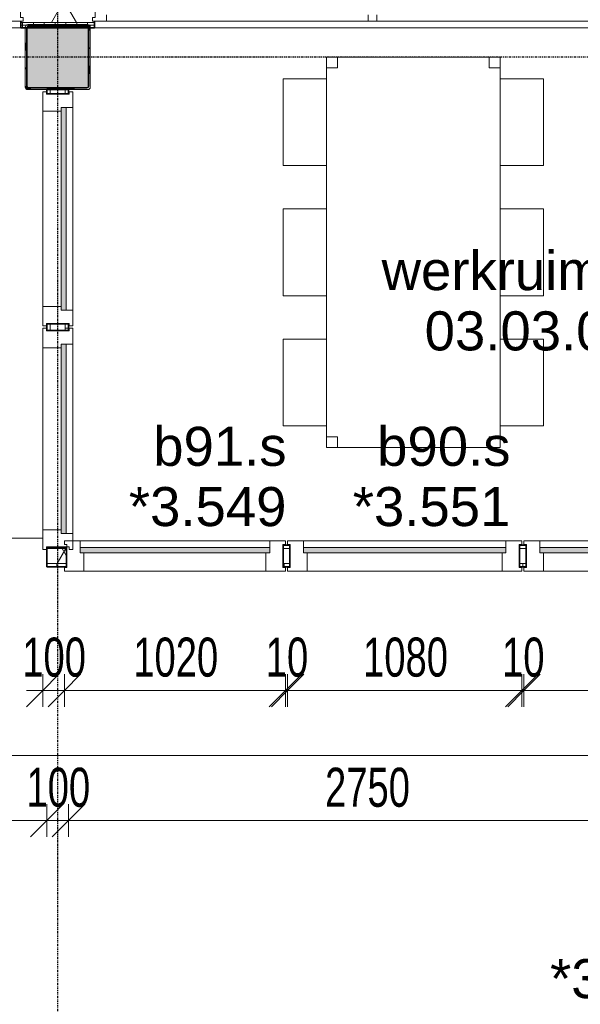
# Model space of a CAD drawing. Header units: millimetres. Extents: x -80560 to 110805, y -11020 to 52719.
# Tile 82 of 145: x 61719 to 64305, y 18234 to 22772. Entities that reach past the tile are written whole.
import ezdxf

# ---------------------------------------------------------------- set-up
doc = ezdxf.new("R2010")
doc.units = ezdxf.units.MM
for name, pattern in [('CENTER2', [20, 8, -4, 4, -4]), ('DASHED2', [6, 4, -2]), ('DASHED2-1', [3, 2, -1])]:
    doc.linetypes.add(name, pattern=pattern)
for name, color, linetype, lineweight in [('A-ANNO-DIMS', 211, 'Continuous', 9), ('A-ANNO-DIMS-100', 211, 'Continuous', 9), ('A-AREA', 32, 'DASHED2', 18), ('A-AREA-IDEN', 2, 'Continuous', 9), ('A-DOOR', 31, 'Continuous', 18), ('A-GLAZ', 151, 'Continuous', 18), ('A-GLAZ-IDEN', 152, 'Continuous', 18), ('A-WALL', 113, 'Continuous', 35), ('A-WALL-PATT', 111, 'Continuous', 35), ('I-FURN', 30, 'Continuous', 18), ('I-WALL', 2, 'Continuous', 18), ('S-COLS', 52, 'Continuous', 18), ('S-GRID', 1, 'Continuous', 9)]:
    doc.layers.add(name, color=color, linetype=linetype, lineweight=lineweight)
doc.styles.add('Arial', font='arial.ttf', dxfattribs={"height": 180})
doc.styles.add('Arial_5', font='arial.ttf', dxfattribs={"width": 0.7, "height": 180})
doc.dimstyles.new('n3o_1_8', dxfattribs={"dimscale": 304.8, "dimtxt": 183.646692, "dimasz": 0.492126, "dimexe": 0.246063, "dimexo": 0.0625, "dimgap": 0.032808, "dimtad": 1, "dimdec": 0, "dimdsep": 46, "dimtxsty": 'Arial_5', "dimblk1": 'OBLIQUE', "dimblk2": 'OBLIQUE', "dimsah": 1, "dimcen": 0.09, "dimdle": 0.246063, "dimazin": 0, "dimtfac": 1, "dimtdec": 4, "dimtix": 1, "dimtmove": 0, "dimatfit": 3, "dimfxl": 0.246063, "dimfxlon": 1, "dimtvp": 1, "dimtolj": 1, "dimtzin": 0, "dimarcsym": 2})
doc.dimstyles.new('n3o_1_8_3', dxfattribs={"dimscale": 304.8, "dimtxt": 183.646692, "dimasz": 0.492126, "dimexe": 0.246063, "dimexo": 0.0625, "dimgap": 0.032808, "dimtad": 1, "dimdec": 0, "dimdsep": 46, "dimtxsty": 'Arial_5', "dimblk1": 'OBLIQUE', "dimblk2": 'OBLIQUE', "dimsah": 1, "dimcen": 0.09, "dimdle": 0.246063, "dimazin": 0, "dimtfac": 1, "dimtdec": 4, "dimtix": 1, "dimtmove": 0, "dimatfit": 3, "dimfxl": 0.246063, "dimfxlon": 1, "dimtvp": 1, "dimtolj": 1, "dimtzin": 0, "dimarcsym": 2})
pattern_1 = [(90, (60182.32, 22735), (-50, -1e-13), [])]
pattern_2 = [(60, (24894.82, 0), (-274.963, 158.75), []), (120, (24894.82, 0), (-274.963, -158.75), [])]

# ---------------------------------------------------------------- blocks, each defined once
blk = doc.blocks.new('19112_SW_LeonardoCollege_R2020_rvt-1-DO_03 derde verdieping')
at = {"layer": 'S-COLS', "lineweight": 5}
h = blk.add_hatch(dxfattribs=at)
h.set_pattern_fill('FP_148', color=256, style=0, pattern_type=2)
h.set_pattern_definition([(45, (0, 0), (-99.99975, 99.99975), []), (45, (85, 0), (-99.99975, 99.99975), []), (45, (90, 0), (-99.99975, 99.99975), []), (45, (95, 0), (-99.99975, 99.99975), []), (45, (100, 0), (-99.99975, 99.99975), []), (45, (105, 0), (-99.99975, 99.99975), []), (45, (110, 0), (-99.99975, 99.99975), []), (45, (115, 0), (-99.99975, 99.99975), [])])
h.paths.add_polyline_path([(37138, 22450), (37146.5, 22453.5), (37150, 22462), (37150, 22738), (37146.5, 22746.5), (37138, 22750), (36862, 22750), (36853.5, 22746.5), (36850, 22738), (36850, 22462), (36853.5, 22453.5), (36862, 22450), (36957.4, 22450)], flags=0)
h.paths.add_polyline_path([(37134, 22458), (36866, 22458), (36860.3, 22460.3), (36858, 22466), (36858, 22734), (36860.3, 22739.7), (36866, 22742), (37134, 22742), (37139.7, 22739.7), (37142, 22734), (37142, 22466), (37139.7, 22460.3)], flags=0)
blk.add_hatch(color=256, dxfattribs=at).paths.add_polyline_path([(36957.4, 22458), (37134, 22458), (37139.7, 22460.3), (37142, 22466), (37142, 22734), (37139.7, 22739.7), (37134, 22742), (36866, 22742), (36860.3, 22739.7), (36858, 22734), (36858, 22466), (36860.3, 22460.3), (36866, 22458)], flags=0)
at = {"layer": 'S-COLS'}
for p, q in [((37138, 22750), (36862, 22750)), ((36866, 22742), (37134, 22742)), ((36850, 22738), (36850, 22462)), ((36858, 22466), (36858, 22734)), ((37142, 22734), (37142, 22466)), ((37150, 22462), (37150, 22738)), ((36862, 22450), (37138, 22450)), ((37134, 22458), (36866, 22458))]:
    blk.add_line(p, q, dxfattribs=at)
at = {"layer": 'S-COLS', "lineweight": 35}
for p, q in [((37134, 22742), (36866, 22742)), ((36858, 22734), (36858, 22466)), ((37142, 22466), (37142, 22734)), ((36866, 22458), (37134, 22458))]:
    blk.add_line(p, q, dxfattribs=at)
at = {"layer": 'S-COLS'}
for centre, radius, start, end in [((36862, 22738), 12, 90, 180), ((36866, 22734), 8, 90, 180), ((37134, 22734), 8, 0, 90), ((37138, 22738), 12, 0, 90), ((36862, 22462), 12, 180, 270), ((36866, 22466), 8, 180, 270), ((37134, 22466), 8, 270, 0), ((37138, 22462), 12, 270, 0)]:
    blk.add_arc(centre, radius, start, end, dxfattribs=at)
at = {"layer": 'S-COLS', "lineweight": 35}
for centre, start, end in [((36866, 22734), 90, 180), ((37134, 22734), 0, 90), ((36866, 22466), 180, 270), ((37134, 22466), 270, 0)]:
    blk.add_arc(centre, 8, start, end, dxfattribs=at)
blk = doc.blocks.new('70_EHA_GEN_Aula tables - 6 chairs-30219602-DO_03 derde verdieping')
at = {"layer": 'I-FURN'}
for p, q in [((-800, 600), (-400, 600)), ((-800, 400), (-800, 600)), ((-400, 600), (-400, 400)), ((-200, 600), (200, 600)), ((-200, 400), (-200, 600)), ((200, 600), (200, 400)), ((400, 600), (800, 600)), ((400, 400), (400, 600)), ((800, 600), (800, 400)), ((-850, 400), (-900, 400)), ((-900, 400), (-900, 350)), ((-900, 350), (-900, 400)), ((-900, 400), (-850, 400)), ((900, 400), (-900, 400)), ((-900, 400), (-900, -400)), ((-900, -400), (-900, 400)), ((-900, 400), (900, 400)), ((-850, 350), (-850, 400)), ((-850, 400), (-850, 350)), ((900, 400), (850, 400)), ((850, 400), (850, 350)), ((850, 350), (850, 400)), ((850, 400), (900, 400)), ((900, 350), (900, 400)), ((900, 400), (900, 350)), ((900, -400), (900, 400)), ((900, 400), (900, -400)), ((-900, 350), (-850, 350)), ((-850, 350), (-900, 350)), ((850, 350), (900, 350)), ((900, 350), (850, 350)), ((-850, -350), (-900, -350)), ((-900, -350), (-900, -400)), ((-900, -400), (-900, -350)), ((-900, -350), (-850, -350)), ((-850, -400), (-850, -350)), ((-850, -350), (-850, -400)), ((900, -350), (850, -350)), ((850, -350), (850, -400)), ((850, -400), (850, -350)), ((850, -350), (900, -350)), ((900, -400), (900, -350)), ((900, -350), (900, -400)), ((-900, -400), (-850, -400)), ((-850, -400), (-900, -400)), ((-900, -400), (900, -400)), ((900, -400), (-900, -400)), ((-800, -400), (-800, -600)), ((-400, -600), (-400, -400)), ((-200, -400), (-200, -600)), ((200, -600), (200, -400)), ((400, -600), (400, -400)), ((800, -400), (800, -600)), ((850, -400), (900, -400)), ((900, -400), (850, -400)), ((-800, -600), (-400, -600)), ((-200, -600), (200, -600)), ((800, -600), (400, -600))]:
    blk.add_line(p, q, dxfattribs=at)
blk = doc.blocks.new('32_n3o_raam_h1xb4 - 90x139_25_M_1740x5080-33466108-DO_03 derde verdieping')
at = {"layer": 'A-GLAZ'}
for p, q in [((-2540, 45), (-2540, 28)), ((-2475, 45), (-2540, 45)), ((-2540, 28), (-2528, 28)), ((-2528, 28), (-2528, -94)), ((-2475, 15), (-2475, 45)), ((-2475, 45), (-1268, 45)), ((-1228, 45), (-1268, 45)), ((-1268, 45), (-1268, 15)), ((-1228, 15), (-1228, 45)), ((-1228, 45), (-20, 45)), ((20, 45), (-20, 45)), ((-20, 45), (-20, 15)), ((20, 15), (20, 45)), ((20, 45), (1228, 45)), ((1268, 45), (1228, 45)), ((1228, 45), (1228, 15)), ((1268, 15), (1268, 45)), ((1268, 45), (2475, 45)), ((2540, 45), (2475, 45)), ((2475, 45), (2475, 15)), ((2528, -94), (2528, 28)), ((2528, 28), (2540, 28)), ((2540, 28), (2540, 45)), ((-2450, -94), (-2450, -9)), ((-1293, -9), (-1293, -94)), ((-1203, -94), (-1203, -9)), ((-45, -9), (-45, -94)), ((45, -94), (45, -9)), ((1203, -9), (1203, -94)), ((1293, -94), (1293, -9)), ((2450, -9), (2450, -94)), ((-2528, -94), (-2450, -94)), ((-1293, -94), (-2450, -94)), ((-1293, -94), (-1203, -94)), ((-45, -94), (-1203, -94)), ((-45, -94), (45, -94)), ((1203, -94), (45, -94)), ((1203, -94), (1293, -94)), ((2450, -94), (1293, -94)), ((2450, -94), (2528, -94))]:
    blk.add_line(p, q, dxfattribs=at)
blk = doc.blocks.new('32_n3o_raam_h1xb1 - 90x139_17_K_2590x1080-33460482-DO_03 derde verdieping')
at = {"layer": 'A-GLAZ'}
for p, q in [((-540, 69.5), (-450, 69.5)), ((-540, 52.5), (-540, 69.5)), ((-528, 52.5), (-540, 52.5)), ((-528, -52.5), (-528, 52.5)), ((-450, 69.5), (-450, -15.5)), ((450, 69.5), (-450, 69.5)), ((450, 69.5), (540, 69.5)), ((450, -15.5), (450, 69.5)), ((528, 52.5), (528, -52.5)), ((540, 52.5), (528, 52.5)), ((540, 69.5), (540, 52.5)), ((-467, -39.5), (-467, -69.5)), ((467, -69.5), (467, -39.5)), ((-540, -52.5), (-528, -52.5)), ((-540, -69.5), (-540, -52.5)), ((-467, -69.5), (-540, -69.5)), ((-467, -69.5), (467, -69.5)), ((540, -69.5), (467, -69.5)), ((528, -52.5), (540, -52.5)), ((540, -52.5), (540, -69.5))]:
    blk.add_line(p, q, dxfattribs=at)
blk = doc.blocks.new('30_n3o_raam_vast - 24mm-33458426-DO_03 derde verdieping')
at = {"layer": 'A-DOOR'}
blk.add_hatch(color=256, dxfattribs=at).paths.add_polyline_path([(-934, -24), (0, -24), (0, 0), (-934, 0)], flags=0)
for p, q in [((-934, -24), (-934, 0)), ((-934, 0), (0, 0)), ((0, 0), (0, -24)), ((0, -24), (-934, -24))]:
    blk.add_line(p, q, dxfattribs=at)
blk = doc.blocks.new('32_n3o_raam_h1xb1 - 90x139_17_K_2590x1020-33459557-DO_03 derde verdieping')
at = {"layer": 'A-GLAZ'}
for p, q in [((-510, 69.5), (-510, 52.5)), ((-437, 69.5), (-510, 69.5)), ((-510, 52.5), (-498, 52.5)), ((-498, 52.5), (-498, -52.5)), ((-437, 39.5), (-437, 69.5)), ((-437, 69.5), (437, 69.5)), ((510, 69.5), (437, 69.5)), ((437, 69.5), (437, 39.5)), ((498, -52.5), (498, 52.5)), ((498, 52.5), (510, 52.5)), ((510, 52.5), (510, 69.5)), ((-420, -69.5), (-420, 15.5)), ((420, 15.5), (420, -69.5)), ((-498, -52.5), (-510, -52.5)), ((-510, -52.5), (-510, -69.5)), ((-510, -69.5), (-420, -69.5)), ((420, -69.5), (-420, -69.5)), ((420, -69.5), (510, -69.5)), ((510, -52.5), (498, -52.5)), ((510, -69.5), (510, -52.5))]:
    blk.add_line(p, q, dxfattribs=at)
blk = doc.blocks.new('30_n3o_raam_vast - 24mm-33458613-DO_03 derde verdieping')
at = {"layer": 'A-DOOR'}
blk.add_hatch(color=256, dxfattribs=at).paths.add_polyline_path([(0, 24), (-874, 24), (-874, 0), (0, 0)], flags=0)
for p, q in [((0, 24), (-874, 24)), ((-874, 24), (-874, 0)), ((-874, 0), (0, 0)), ((0, 0), (0, 24))]:
    blk.add_line(p, q, dxfattribs=at)
blk = doc.blocks.new('32_n3o_raam_h1xb1 - 90x139_17_K_2590x1020-33459353-DO_03 derde verdieping')
at = {"layer": 'A-GLAZ'}
for p, q in [((-510, 69.5), (-420, 69.5)), ((-510, 52.5), (-510, 69.5)), ((-498, 52.5), (-510, 52.5)), ((-498, -52.5), (-498, 52.5)), ((-420, 69.5), (-420, -15.5)), ((420, 69.5), (-420, 69.5)), ((420, 69.5), (510, 69.5)), ((420, -15.5), (420, 69.5)), ((498, 52.5), (498, -52.5)), ((510, 52.5), (498, 52.5)), ((510, 69.5), (510, 52.5)), ((-437, -39.5), (-437, -69.5)), ((437, -69.5), (437, -39.5)), ((-510, -52.5), (-498, -52.5)), ((-510, -69.5), (-510, -52.5)), ((-437, -69.5), (-510, -69.5)), ((-437, -69.5), (437, -69.5)), ((510, -69.5), (437, -69.5)), ((498, -52.5), (510, -52.5)), ((510, -52.5), (510, -69.5))]:
    blk.add_line(p, q, dxfattribs=at)
blk = doc.blocks.new('30_n3o_raam_vast - 24mm-33458603-DO_03 derde verdieping')
at = {"layer": 'A-DOOR'}
blk.add_hatch(color=256, dxfattribs=at).paths.add_polyline_path([(-874, -24), (0, -24), (0, 0), (-874, 0)], flags=0)
for p, q in [((-874, -24), (-874, 0)), ((-874, 0), (0, 0)), ((0, 0), (0, -24)), ((0, -24), (-874, -24))]:
    blk.add_line(p, q, dxfattribs=at)
blk = doc.blocks.new('32_n3o_raam_h1xb1 - 90x139_17_K_2590x1080-33460519-DO_03 derde verdieping')
at = {"layer": 'A-GLAZ'}
for p, q in [((-540, 69.5), (-450, 69.5)), ((-540, 52.5), (-540, 69.5)), ((-528, 52.5), (-540, 52.5)), ((-528, -52.5), (-528, 52.5)), ((-450, 69.5), (-450, -15.5)), ((450, 69.5), (-450, 69.5)), ((450, 69.5), (540, 69.5)), ((450, -15.5), (450, 69.5)), ((528, 52.5), (528, -52.5)), ((540, 52.5), (528, 52.5)), ((540, 69.5), (540, 52.5)), ((-467, -39.5), (-467, -69.5)), ((467, -69.5), (467, -39.5)), ((-540, -52.5), (-528, -52.5)), ((-540, -69.5), (-540, -52.5)), ((-467, -69.5), (-540, -69.5)), ((-467, -69.5), (467, -69.5)), ((540, -69.5), (467, -69.5)), ((528, -52.5), (540, -52.5)), ((540, -52.5), (540, -69.5))]:
    blk.add_line(p, q, dxfattribs=at)
blk = doc.blocks.new('DIMBLOCK254-DO_03 derde verdieping')
at = {"layer": 'A-ANNO-DIMS-100'}
for p, q in [((51244.8, 19380.5), (51319.8, 19455.5)), ((51244.8, 19455.5), (51244.8, 19305.5)), ((51244.8, 19380.5), (51244.8, 19455.5)), ((68406.3, 19380.5), (68481.3, 19455.5)), ((68406.3, 19455.5), (68406.3, 19305.5)), ((68406.3, 19380.5), (68406.3, 19455.5)), ((51244.8, 19380.5), (51169.8, 19305.5)), ((51244.8, 19380.5), (68406.3, 19380.5)), ((68406.3, 19380.5), (68331.3, 19305.5))]:
    blk.add_line(p, q, dxfattribs=at)
at = {"layer": 'A-ANNO-DIMS-100', "color": 0, "insert": (59585.4, 19624.2), "char_height": 180, "width": 576.368, "attachment_point": 1, "line_spacing_factor": 0.941778, "style": 'Arial_5'}
blk.add_mtext('17162', dxfattribs=at)
blk = doc.blocks.new('_Oblique')
at = {"color": 0, "linetype": 'ByBlock', "lineweight": -2}
blk.add_line((-0.5, -0.5), (0.5, 0.5), dxfattribs=at)
blk = doc.blocks.new('DIMBLOCK279-DO_03 derde verdieping')
at = {"layer": 'A-ANNO-DIMS-100'}
for p, q in [((56767.3, 19080.5), (56842.3, 19155.5)), ((56767.3, 19005.5), (56767.3, 19155.5)), ((61844.8, 19080.5), (61919.8, 19155.5)), ((61844.8, 19005.5), (61844.8, 19155.5)), ((56767.3, 19080.5), (56692.3, 19005.5)), ((56767.3, 19080.5), (61844.8, 19080.5)), ((56767.3, 19080.5), (56767.3, 19005.5)), ((61844.8, 19080.5), (61769.8, 19005.5)), ((61844.8, 19080.5), (61844.8, 19005.5))]:
    blk.add_line(p, q, dxfattribs=at)
at = {"layer": 'A-ANNO-DIMS-100', "color": 0, "insert": (59113.9, 19324.2), "char_height": 180, "width": 461.094, "attachment_point": 1, "line_spacing_factor": 0.941778, "style": 'Arial_5'}
blk.add_mtext('5078', dxfattribs=at)
blk = doc.blocks.new('DIMBLOCK280-DO_03 derde verdieping')
at = {"layer": 'A-ANNO-DIMS-100'}
for p, q in [((61844.8, 19080.5), (61919.8, 19155.5)), ((61844.8, 19005.5), (61844.8, 19155.5)), ((61944.8, 19080.5), (62019.8, 19155.5)), ((61944.8, 19005.5), (61944.8, 19155.5)), ((61844.8, 19080.5), (61769.8, 19005.5)), ((61844.8, 19080.5), (61944.8, 19080.5)), ((61844.8, 19080.5), (61844.8, 19005.5)), ((61944.8, 19080.5), (61869.8, 19005.5)), ((61944.8, 19080.5), (61944.8, 19005.5))]:
    blk.add_line(p, q, dxfattribs=at)
at = {"layer": 'A-ANNO-DIMS-100', "color": 0, "insert": (61750.7, 19324.2), "char_height": 180, "width": 345.821, "attachment_point": 1, "line_spacing_factor": 0.941778, "style": 'Arial_5'}
blk.add_mtext('100', dxfattribs=at)
blk = doc.blocks.new('DIMBLOCK281-DO_03 derde verdieping')
at = {"layer": 'A-ANNO-DIMS-100'}
for p, q in [((61944.8, 19080.5), (62019.8, 19155.5)), ((61944.8, 19005.5), (61944.8, 19155.5)), ((64694.8, 19080.5), (64769.8, 19155.5)), ((64694.8, 19005.5), (64694.8, 19155.5)), ((61944.8, 19080.5), (61869.8, 19005.5)), ((61944.8, 19080.5), (64694.8, 19080.5)), ((61944.8, 19080.5), (61944.8, 19005.5)), ((64694.8, 19080.5), (64619.8, 19005.5)), ((64694.8, 19080.5), (64694.8, 19005.5))]:
    blk.add_line(p, q, dxfattribs=at)
at = {"layer": 'A-ANNO-DIMS-100', "color": 0, "insert": (63127.7, 19324.2), "char_height": 180, "width": 461.094, "attachment_point": 1, "line_spacing_factor": 0.941778, "style": 'Arial_5'}
blk.add_mtext('2750', dxfattribs=at)
blk = doc.blocks.new('DIMBLOCK535-DO_03 derde verdieping')
at = {"layer": 'A-ANNO-DIMS-100'}
for p, q in [((61825.3, 19680.5), (61900.3, 19755.5)), ((61825.3, 19755.5), (61825.3, 19605.5)), ((61825.3, 19680.5), (61825.3, 19755.5)), ((61925.3, 19680.5), (62000.3, 19755.5)), ((61925.3, 19755.5), (61925.3, 19605.5)), ((61925.3, 19680.5), (61925.3, 19755.5)), ((61750.3, 19680.5), (61925.3, 19680.5)), ((61825.3, 19680.5), (61750.3, 19605.5)), ((61925.3, 19680.5), (61850.3, 19605.5))]:
    blk.add_line(p, q, dxfattribs=at)
at = {"layer": 'A-ANNO-DIMS-100', "color": 0, "insert": (61731.2, 19924.2), "char_height": 180, "width": 345.821, "attachment_point": 1, "line_spacing_factor": 0.941778, "style": 'Arial_5'}
blk.add_mtext('100', dxfattribs=at)
blk = doc.blocks.new('DIMBLOCK536-DO_03 derde verdieping')
at = {"layer": 'A-ANNO-DIMS-100'}
for p, q in [((61925.3, 19680.5), (62000.3, 19755.5)), ((61925.3, 19755.5), (61925.3, 19605.5)), ((61925.3, 19680.5), (61925.3, 19755.5)), ((62945.3, 19680.5), (63020.3, 19755.5)), ((62945.3, 19755.5), (62945.3, 19605.5)), ((62945.3, 19680.5), (62945.3, 19755.5)), ((61925.3, 19680.5), (61850.3, 19605.5)), ((61925.3, 19680.5), (62945.3, 19680.5)), ((62945.3, 19680.5), (62870.3, 19605.5))]:
    blk.add_line(p, q, dxfattribs=at)
at = {"layer": 'A-ANNO-DIMS-100', "color": 0, "insert": (62243.2, 19924.2), "char_height": 180, "width": 461.094, "attachment_point": 1, "line_spacing_factor": 0.941778, "style": 'Arial_5'}
blk.add_mtext('1020', dxfattribs=at)
blk = doc.blocks.new('DIMBLOCK537-DO_03 derde verdieping')
at = {"layer": 'A-ANNO-DIMS-100'}
for p, q in [((62945.3, 19680.5), (63020.3, 19755.5)), ((62945.3, 19755.5), (62945.3, 19605.5)), ((62945.3, 19680.5), (62945.3, 19755.5)), ((62955.3, 19680.5), (63030.3, 19755.5)), ((62955.3, 19755.5), (62955.3, 19605.5)), ((62955.3, 19680.5), (62955.3, 19755.5)), ((62945.3, 19680.5), (62870.3, 19605.5)), ((62955.3, 19680.5), (62880.3, 19605.5)), ((62945.3, 19680.5), (62955.3, 19680.5))]:
    blk.add_line(p, q, dxfattribs=at)
at = {"layer": 'A-ANNO-DIMS-100', "color": 0, "insert": (62854.3, 19924.2), "char_height": 180, "width": 230.547, "attachment_point": 1, "line_spacing_factor": 0.941778, "style": 'Arial_5'}
blk.add_mtext('10', dxfattribs=at)
blk = doc.blocks.new('DIMBLOCK538-DO_03 derde verdieping')
at = {"layer": 'A-ANNO-DIMS-100'}
for p, q in [((62955.3, 19680.5), (63030.3, 19755.5)), ((62955.3, 19755.5), (62955.3, 19605.5)), ((62955.3, 19680.5), (62955.3, 19755.5)), ((64035.3, 19680.5), (64110.3, 19755.5)), ((64035.3, 19755.5), (64035.3, 19605.5)), ((64035.3, 19680.5), (64035.3, 19755.5)), ((62955.3, 19680.5), (62880.3, 19605.5)), ((62955.3, 19680.5), (64035.3, 19680.5)), ((64035.3, 19680.5), (63960.3, 19605.5))]:
    blk.add_line(p, q, dxfattribs=at)
at = {"layer": 'A-ANNO-DIMS-100', "color": 0, "insert": (63303.2, 19924.2), "char_height": 180, "width": 461.094, "attachment_point": 1, "line_spacing_factor": 0.941778, "style": 'Arial_5'}
blk.add_mtext('1080', dxfattribs=at)
blk = doc.blocks.new('DIMBLOCK539-DO_03 derde verdieping')
at = {"layer": 'A-ANNO-DIMS-100'}
for p, q in [((64035.3, 19680.5), (64110.3, 19755.5)), ((64035.3, 19755.5), (64035.3, 19605.5)), ((64035.3, 19680.5), (64035.3, 19755.5)), ((64045.3, 19680.5), (64120.3, 19755.5)), ((64045.3, 19755.5), (64045.3, 19605.5)), ((64045.3, 19680.5), (64045.3, 19755.5)), ((64035.3, 19680.5), (63960.3, 19605.5)), ((64045.3, 19680.5), (63970.3, 19605.5)), ((64035.3, 19680.5), (64045.3, 19680.5))]:
    blk.add_line(p, q, dxfattribs=at)
at = {"layer": 'A-ANNO-DIMS-100', "color": 0, "insert": (63944.3, 19924.2), "char_height": 180, "width": 230.547, "attachment_point": 1, "line_spacing_factor": 0.941778, "style": 'Arial_5'}
blk.add_mtext('10', dxfattribs=at)
blk = doc.blocks.new('DIMBLOCK540-DO_03 derde verdieping')
at = {"layer": 'A-ANNO-DIMS-100'}
for p, q in [((64045.3, 19680.5), (64120.3, 19755.5)), ((64045.3, 19755.5), (64045.3, 19605.5)), ((64045.3, 19680.5), (64045.3, 19755.5)), ((65125.3, 19680.5), (65200.3, 19755.5)), ((65125.3, 19755.5), (65125.3, 19605.5)), ((65125.3, 19680.5), (65125.3, 19755.5)), ((64045.3, 19680.5), (63970.3, 19605.5)), ((64045.3, 19680.5), (65125.3, 19680.5)), ((65125.3, 19680.5), (65050.3, 19605.5))]:
    blk.add_line(p, q, dxfattribs=at)
at = {"layer": 'A-ANNO-DIMS-100', "color": 0, "insert": (64393.2, 19924.2), "char_height": 180, "width": 461.094, "attachment_point": 1, "line_spacing_factor": 0.941778, "style": 'Arial_5'}
blk.add_mtext('1080', dxfattribs=at)

msp = doc.modelspace()

# ---------------------------------------------------------------- hatches: boundary and pattern name
at = {"layer": 'A-WALL-PATT', "lineweight": 18}
h = msp.add_hatch(dxfattribs=at)
h.set_pattern_fill('FP_2', color=256, style=0, pattern_type=2)
h.set_pattern_definition(pattern_2)
h.paths.add_polyline_path([(68959.8, 22760), (68959.8, 22860), (67124.8, 22860), (67124.8, 22782), (67134.8, 22782), (67134.8, 22765), (67124.8, 22765), (67124.8, 22760), (68900.4, 22760)], flags=0)
h.paths.add_polyline_path([(62054.8, 22760), (62064.8, 22760), (62064.8, 22765), (62054.8, 22765), (62054.8, 22782), (62064.8, 22782), (62064.8, 22860), (61724.8, 22860), (61724.8, 22782), (61734.8, 22782), (61734.8, 22765), (61724.8, 22765), (61724.8, 22760), (61852.3, 22760)], flags=0)
h.paths.add_polyline_path([(56324.8, 22760), (56664.8, 22760), (56664.8, 22765), (56654.8, 22765), (56654.8, 22782), (56664.8, 22782), (56664.8, 22860), (56324.8, 22860), (56324.8, 22780), (56334.8, 22780), (56334.8, 22765), (56324.8, 22765)], flags=0)
h.paths.add_polyline_path([(53042.1, 22760), (53764.8, 22760), (53764.8, 22765), (53754.8, 22765), (53754.8, 22780), (53764.8, 22780), (53764.8, 22860), (51354.8, 22860), (51354.8, 22760), (52454.8, 22760)], flags=0)
h = msp.add_hatch(dxfattribs=at)
h.set_pattern_fill('FP_44', color=256, angle=90, style=0, pattern_type=2)
h.set_pattern_definition(pattern_1)
h.paths.add_polyline_path([(68984.8, 22735), (68984.8, 22747.5), (68493.8, 22747.5), (68493.8, 22735), (68900.4, 22735)], flags=0)
h.paths.add_polyline_path([(68406.3, 22735), (68418.8, 22735), (68418.8, 22747.5), (67441.3, 22746.5), (67444.8, 22735), (68313, 22735)], flags=0)
h.paths.add_polyline_path([(67138.3, 22735), (67144.8, 22735), (67145.5, 22739.7), (67148.3, 22746.5), (67148.3, 22747.5), (67124.8, 22747.5), (67124.8, 22735)], flags=0)
h.paths.add_polyline_path([(62064.8, 22735), (62064.8, 22747.5), (61724.8, 22747.5), (61724.8, 22735), (61852.3, 22735)], flags=0)
h.paths.add_polyline_path([(56326.1, 22735), (56344.8, 22735.7), (56345.5, 22739.7), (56348.3, 22746.5), (56348.3, 22747.5), (56324.8, 22747.5), (56324.8, 22735)], flags=0)
h.paths.add_polyline_path([(56664.8, 22735), (56664.8, 22747.5), (56641.3, 22746.5), (56644.8, 22735), (56663.5, 22735)], flags=0)
h.paths.add_polyline_path([(53042.1, 22735), (53764.8, 22735), (53764.8, 22747.5), (51242.3, 22746.5), (51242.3, 22744), (51244.8, 22735), (52454.8, 22735)], flags=0)
h = msp.add_hatch(dxfattribs=at)
h.set_pattern_fill('FP_44', color=256, angle=90, style=0, pattern_type=2)
h.set_pattern_definition(pattern_1)
h.paths.add_polyline_path([(68493.8, 22747.5), (68972.3, 22747.5), (68972.3, 22760), (68493.8, 22760), (68493.8, 22753)], flags=0)
h.paths.add_polyline_path([(68443.8, 22747.5), (68443.8, 22760), (67124.8, 22760), (67124.8, 22747.5), (67150.8, 22747.5), (67156.8, 22750), (67434.5, 22749.3), (67441.3, 22747.5), (68431.3, 22747.5)], flags=0)
h.paths.add_polyline_path([(62064.8, 22747.5), (62064.8, 22760), (61724.8, 22760), (61724.8, 22747.5), (61852.3, 22747.5)], flags=0)
h.paths.add_polyline_path([(56638.9, 22747.5), (56664.8, 22747.5), (56664.8, 22760), (56324.8, 22760), (56324.8, 22747.5), (56350.8, 22747.5), (56356.8, 22750), (56634.5, 22749.3), (56636.3, 22748.5)], flags=0)
h.paths.add_polyline_path([(53042.1, 22747.5), (53764.8, 22747.5), (53764.8, 22760), (51254.8, 22760), (51254.8, 22747.5), (52454.8, 22747.5)], flags=0)
h = msp.add_hatch(dxfattribs=at)
h.set_pattern_fill('FP_183', color=256, angle=90, style=0, pattern_type=2)
h.set_pattern_definition([(360, (61844.82, 21400), (4e-13, 50), [])])
h.paths.add_polyline_path([(61944.8, 21340.5), (61944.8, 21370.5), (61929.8, 21370.5), (61929.8, 21340.5)], flags=0)
h.paths.add_polyline_path([(61929.8, 22430.5), (61944.8, 22430.5), (61944.8, 22450), (61929.8, 22450)], flags=0)
h = msp.add_hatch(dxfattribs=at)
h.set_pattern_fill('FP_2', color=256, style=0, pattern_type=2)
h.set_pattern_definition(pattern_2)
h.paths.add_polyline_path([(68834.8, 20265), (68834.8, 20335), (68386.3, 20335), (68386.3, 20265)], flags=0)
h.paths.add_polyline_path([(67326.3, 20265), (67326.3, 20335), (66205.3, 20335), (66205.3, 20265), (66551, 20265)], flags=0)
h.paths.add_polyline_path([(65115.3, 20265), (65145.3, 20265), (65145.3, 20335), (65115.3, 20335)], flags=0)
h.paths.add_polyline_path([(64025.3, 20265), (64055.3, 20265), (64055.3, 20335), (64025.3, 20335)], flags=0)
h.paths.add_polyline_path([(62965.3, 20265), (62965.3, 20335), (62935.3, 20335), (62935.3, 20265)], flags=0)
h.paths.add_polyline_path([(61935.3, 20265), (61935.3, 20335), (61844.8, 20335), (61844.8, 20265), (61852.3, 20265)], flags=0)
h = msp.add_hatch(dxfattribs=at)
h.set_pattern_fill('FP_182', color=256, angle=-270, style=0, pattern_type=2)
h.set_pattern_definition([(270, (65339.82, 20350), (50, 4e-13), [])])
h.paths.add_polyline_path([(68386.3, 20250), (68834.8, 20250), (68834.8, 20265), (68386.3, 20265), (68386.3, 20253.5)], flags=0)
h.paths.add_polyline_path([(67326.3, 20250), (67326.3, 20265), (66205.3, 20265), (66205.3, 20250)], flags=0)
h.paths.add_polyline_path([(65145.3, 20250), (65145.3, 20265), (65115.3, 20265), (65115.3, 20250)], flags=0)
h.paths.add_polyline_path([(64025.3, 20250), (64055.3, 20250), (64055.3, 20265), (64025.3, 20265), (64025.3, 20253.5)], flags=0)
h.paths.add_polyline_path([(62965.3, 20250), (62965.3, 20265), (62935.3, 20265), (62935.3, 20250)], flags=0)
h.paths.add_polyline_path([(61935.3, 20250), (61935.3, 20265), (61844.8, 20265), (61844.8, 20250)], flags=0)

# ---------------------------------------------------------------- linework, layer by layer
at = {"layer": 'A-AREA', "linetype": 'DASHED2-1'}
msp.add_line((61825.3, 20383), (49844.3, 20383), dxfattribs=at)
at = {"layer": 'A-WALL', "lineweight": 18}
for p, q in [((61724.8, 22760), (62064.8, 22760)), ((61724.8, 22747.5), (62064.8, 22747.5)), ((61859.8, 22430.5), (61859.8, 22450)), ((61929.8, 22430.5), (61929.8, 22450)), ((61859.8, 21340.5), (61859.8, 21370.5)), ((61929.8, 21340.5), (61929.8, 21370.5)), ((61844.8, 20335), (61935.3, 20335)), ((62935.3, 20335), (62965.3, 20335)), ((64025.3, 20335), (64055.3, 20335)), ((61844.8, 20265), (61935.3, 20265)), ((62935.3, 20265), (62965.3, 20265)), ((64025.3, 20265), (64055.3, 20265))]:
    msp.add_line(p, q, dxfattribs=at)
at = {"layer": 'I-WALL', "lineweight": 35}
for p, q in [((61724.8, 22765), (61724.8, 22735)), ((62064.8, 22735), (62064.8, 22765)), ((61724.8, 22735), (62064.8, 22735)), ((61844.8, 22450), (61844.8, 22430.5)), ((61944.8, 22450), (61844.8, 22450)), ((61844.8, 22430.5), (61944.8, 22430.5)), ((61944.8, 22430.5), (61944.8, 22450)), ((61844.8, 21370.5), (61844.8, 21340.5)), ((61944.8, 21370.5), (61844.8, 21370.5)), ((61844.8, 21340.5), (61944.8, 21340.5)), ((61944.8, 21340.5), (61944.8, 21370.5)), ((61935.3, 20340.5), (61844.8, 20340.5)), ((61844.8, 20340.5), (61844.8, 20250)), ((61935.3, 20250), (61935.3, 20340.5)), ((62965.3, 20350), (62935.3, 20350)), ((62935.3, 20350), (62935.3, 20250)), ((62965.3, 20250), (62965.3, 20350)), ((64055.3, 20350), (64025.3, 20350)), ((64025.3, 20350), (64025.3, 20250)), ((64055.3, 20250), (64055.3, 20350)), ((61844.8, 20250), (61935.3, 20250)), ((62935.3, 20250), (62965.3, 20250)), ((64025.3, 20250), (64055.3, 20250))]:
    msp.add_line(p, q, dxfattribs=at)
at = {"layer": 'I-WALL'}
for p, q in [((61724.8, 22735), (56664.8, 22735)), ((67124.8, 22735), (62064.8, 22735))]:
    msp.add_line(p, q, dxfattribs=at)
at = {"layer": 'S-GRID', "linetype": 'CENTER2', "lineweight": 25}
for p, q in [((61894.8, 4383.3), (61894.8, 52119.1)), ((110204.9, 22600), (29945.3, 22600))]:
    msp.add_line(p, q, dxfattribs=at)

# ---------------------------------------------------------------- block references
at = {"color": 250, "lineweight": 5}
msp.add_blockref('19112_SW_LeonardoCollege_R2020_rvt-1-DO_03 derde verdieping', (24894.8, 0), dxfattribs=at)
at = {"layer": 'A-DOOR'}
for name, p, rotation in [('30_n3o_raam_vast - 24mm-33458426-DO_03 derde verdieping', (61910.3, 22367.5), 89.99999999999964), ('30_n3o_raam_vast - 24mm-33458613-DO_03 derde verdieping', (61910.3, 20403.5), 269.9999999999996), ('30_n3o_raam_vast - 24mm-33458603-DO_03 derde verdieping', (61998.3, 20315.5), 180), ('30_n3o_raam_vast - 24mm-33458426-DO_03 derde verdieping', (63028.3, 20315.5), 180), ('30_n3o_raam_vast - 24mm-33458426-DO_03 derde verdieping', (64118.3, 20315.5), 180)]:
    msp.add_blockref(name, p, dxfattribs=dict(at, rotation=rotation))
at = {"layer": 'A-GLAZ'}
for name, p, rotation in [('32_n3o_raam_h1xb4 - 90x139_25_M_1740x5080-33466108-DO_03 derde verdieping', (59194.8, 22810), 180), ('32_n3o_raam_h1xb4 - 90x139_25_M_1740x5080-33466108-DO_03 derde verdieping', (64594.8, 22810), 180), ('32_n3o_raam_h1xb1 - 90x139_17_K_2590x1080-33460482-DO_03 derde verdieping', (61894.8, 21900.5), 89.99999999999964), ('32_n3o_raam_h1xb1 - 90x139_17_K_2590x1020-33459557-DO_03 derde verdieping', (61894.8, 20840.5), 269.9999999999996), ('32_n3o_raam_h1xb1 - 90x139_17_K_2590x1020-33459353-DO_03 derde verdieping', (62435.3, 20300), 180), ('32_n3o_raam_h1xb1 - 90x139_17_K_2590x1080-33460519-DO_03 derde verdieping', (63495.3, 20300), 180), ('32_n3o_raam_h1xb1 - 90x139_17_K_2590x1080-33460519-DO_03 derde verdieping', (64585.3, 20300), 180)]:
    msp.add_blockref(name, p, dxfattribs=dict(at, rotation=rotation))
at = {"layer": 'I-FURN', "rotation": 89.99999999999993}
msp.add_blockref('70_EHA_GEN_Aula tables - 6 chairs-30219602-DO_03 derde verdieping', (63534.8, 21700), dxfattribs=at)

# ---------------------------------------------------------------- texts
at = {"layer": 'A-AREA-IDEN', "char_height": 180, "attachment_point": 1, "style": 'Arial'}
for s, insert, width in [('werkruimte docenten', (63388.7, 21705.8), 2741.771), ('03.03.06/15.4 m²', (63587.1, 21428), 2260.759)]:
    msp.add_mtext(s, dxfattribs=dict(at, insert=insert, width=width))
at = {"layer": 'A-GLAZ-IDEN', "lineweight": 9, "char_height": 180, "attachment_point": 1, "style": 'Arial'}
for s, insert, width in [('b91.s', (62335.2, 20895.9), 729.536), ('b90.s', (63368, 20895.9), 729.536), ('*3.549', (62222.7, 20618.1), 865.822), ('*3.551', (63255.6, 20618.1), 865.822), ('*3.559', (64165.6, 18442.1), 865.822)]:
    msp.add_mtext(s, dxfattribs=dict(at, insert=insert, width=width))

# ---------------------------------------------------------------- dimensions: what is measured, and where the dimension line sits
at = {"layer": 'A-ANNO-DIMS'}
for base, p1, p2, dimstyle, override, picture, middle in [((61925.3, 19680.5), (61825.3, 19755.5), (61925.3, 19755.5), 'n3o_1_8_3', {"dimpost": '<>', "dimfxl": 100}, 'DIMBLOCK535-DO_03 derde verdieping', (61875.3, 19782.4)), ((62945.3, 19680.5), (61925.3, 19755.5), (62945.3, 19755.5), 'n3o_1_8_3', {"dimpost": '<>', "dimfxl": 1020}, 'DIMBLOCK536-DO_03 derde verdieping', (62435.3, 19782.4)), ((62955.3, 19680.5), (62945.3, 19755.5), (62955.3, 19755.5), 'n3o_1_8_3', {"dimpost": '<>', "dimfxl": 10}, 'DIMBLOCK537-DO_03 derde verdieping', (62950.3, 19782.4)), ((64035.3, 19680.5), (62955.3, 19755.5), (64035.3, 19755.5), 'n3o_1_8_3', {"dimpost": '<>', "dimfxl": 1080}, 'DIMBLOCK538-DO_03 derde verdieping', (63495.3, 19782.4)), ((64045.3, 19680.5), (64035.3, 19755.5), (64045.3, 19755.5), 'n3o_1_8_3', {"dimpost": '<>', "dimfxl": 10}, 'DIMBLOCK539-DO_03 derde verdieping', (64040.3, 19782.4)), ((65125.3, 19680.5), (64045.3, 19755.5), (65125.3, 19755.5), 'n3o_1_8_3', {"dimpost": '<>', "dimfxl": 1080}, 'DIMBLOCK540-DO_03 derde verdieping', (64585.3, 19782.4)), ((68406.3189632, 19380.5066917), (51244.8189632, 19455.5066917), (68406.3189632, 19455.5066917), 'n3o_1_8', {"dimpost": '<>', "dimfxl": 17161.5}, 'DIMBLOCK254-DO_03 derde verdieping', (59825.5689632, 19482.40983)), ((61844.8189632, 19080.5066917), (56767.3189632, 19005.5066917), (61844.8189632, 19005.5066917), 'n3o_1_8', {"dimpost": '<>', "dimfxl": 5077.5}, 'DIMBLOCK279-DO_03 derde verdieping', (59306.0689632, 19182.40983)), ((61944.8, 19080.5), (61844.8, 19005.5), (61944.8, 19005.5), 'n3o_1_8', {"dimpost": '<>', "dimfxl": 100}, 'DIMBLOCK280-DO_03 derde verdieping', (61894.8, 19182.4)), ((64694.8, 19080.5), (61944.8, 19005.5), (64694.8, 19005.5), 'n3o_1_8', {"dimpost": '<>', "dimfxl": 2750}, 'DIMBLOCK281-DO_03 derde verdieping', (63319.8, 19182.4))]:
    dim = msp.add_linear_dim(base=base, p1=p1, p2=p2, dimstyle=dimstyle, override=override, dxfattribs=at)
    dim.commit()
    dim.dimension.update_dxf_attribs({"geometry": picture, "text_midpoint": middle})

doc.saveas('drawing.dxf')
